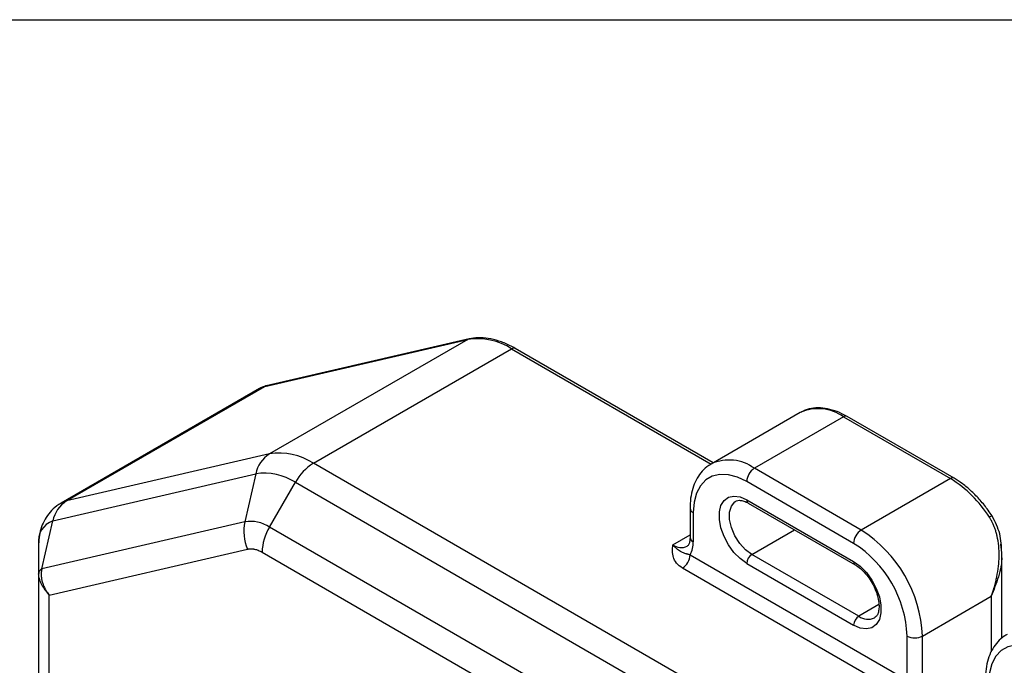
# Model space of a CAD drawing. Header units: millimetres. Extents: x 19 to 819, y 19 to 629.
# Tile 8 of 9: x 577 to 680, y 561 to 629. Entities that reach past the tile are written whole.
import ezdxf

# ---------------------------------------------------------------- set-up
doc = ezdxf.new("R2010")
doc.units = ezdxf.units.MM
doc.header["$LTSCALE"] = 3
doc.layers.add('TEXT', color=140, linetype='Continuous', lineweight=25)

msp = doc.modelspace()

# ---------------------------------------------------------------- linework, layer by layer
for p, q in [((602.607, 590.483), (623.737, 595.371)), ((623.872, 595.424), (602.742, 590.537)), ((623.737, 595.371), (603.092, 583.452)), ((607.655, 582.48), (628.3, 594.398)), ((628.3, 594.398), (649.072, 582.406)), ((649.292, 582.533), (628.675, 594.435)), ((581.962, 578.565), (602.607, 590.483)), ((602.041, 590.262), (581.396, 578.343)), ((658.347, 587.761), (649.066, 582.403)), ((662.846, 587.315), (653.566, 581.957)), ((662.846, 587.315), (673.983, 580.886)), ((674.358, 580.923), (663.221, 587.352)), ((603.092, 583.452), (581.962, 578.565)), ((658.642, 553.046), (607.655, 582.48)), ((580.532, 576.491), (601.662, 581.378)), ((601.662, 581.378), (600.516, 576.391)), ((664.703, 575.528), (653.566, 581.957)), ((603.09, 575.842), (605.78, 580.5)), ((605.78, 580.5), (656.767, 551.066)), ((663.907, 574.15), (652.77, 580.579)), ((673.983, 580.886), (664.703, 575.528)), ((652.77, 578.681), (663.907, 572.252)), ((652.926, 578.338), (664.062, 571.908)), ((646.872, 577.823), (646.872, 574.761)), ((647.202, 577.364), (647.202, 574.302)), ((579.386, 571.504), (580.532, 576.491)), ((600.516, 576.391), (579.386, 571.504)), ((654.077, 546.408), (603.09, 575.842)), ((653.301, 572.986), (657.749, 575.553)), ((579.054, 574.066), (579.054, 570.961)), ((645.08, 573.995), (646.872, 575.03)), ((679.201, 574.067), (679.283, 573.172)), ((580.153, 568.77), (600.814, 573.548)), ((602.314, 573.229), (653.301, 543.795)), ((679.324, 564.27), (679.324, 573.175)), ((646.883, 572.955), (669.476, 559.912)), ((652.77, 572.067), (663.907, 565.638)), ((664.437, 566.556), (653.301, 572.986)), ((668.415, 558.688), (646.088, 571.577)), ((579.054, 570.961), (579.054, 552.79)), ((580.153, 551.919), (580.153, 568.77)), ((671.067, 564.505), (678.226, 568.638)), ((678.226, 568.638), (678.226, 562.847)), ((666.542, 567.771), (664.437, 566.556)), ((669.476, 559.912), (669.476, 564.505)), ((671.067, 559.912), (671.067, 564.505))]:
    msp.add_line(p, q)
at = {"flags": 128}
for points in [[(623.873, 595.424), (623.846, 595.417), (623.737, 595.371)], [(602.041, 590.262), (602.208, 590.348), (602.607, 590.483)], [(602.742, 590.537), (602.716, 590.53), (602.607, 590.483)], [(652.77, 580.579), (651.803, 581.04), (650.866, 581.291), (649.986, 581.325), (649.191, 581.141), (648.505, 580.745), (647.948, 580.148), (647.538, 579.369), (647.286, 578.432), (647.202, 577.364)], [(581.398, 578.345), (581.563, 578.43), (581.962, 578.565)], [(652.77, 572.067), (652.085, 572.559), (651.439, 573.214), (650.871, 573.995), (650.413, 574.856), (650.093, 575.747), (649.927, 576.617), (649.927, 577.414), (650.093, 578.093), (650.413, 578.613), (650.871, 578.946), (651.439, 579.071), (652.085, 578.981), (652.77, 578.681)], [(653.301, 572.986), (652.643, 573.474), (652.039, 574.142), (651.537, 574.934), (651.178, 575.786), (650.991, 576.63), (650.991, 577.397), (651.178, 578.025), (651.537, 578.463), (651.657, 578.542)], [(663.907, 572.252), (664.592, 571.76), (665.238, 571.105), (665.806, 570.324), (666.264, 569.463), (666.585, 568.572), (666.75, 567.702), (666.75, 566.905), (666.585, 566.226), (666.264, 565.706), (665.806, 565.373), (665.238, 565.248), (664.592, 565.338), (663.907, 565.638)], [(683.529, 562.823), (682.562, 563.283), (681.625, 563.534), (680.745, 563.568), (679.95, 563.385), (679.264, 562.988), (678.707, 562.391), (678.297, 561.612), (678.045, 560.675), (677.961, 559.607)]]:
    msp.add_lwpolyline(points, dxfattribs=at)
for centre, radius, start, end in [((624.769, 589.023), 6.431, 56.69858, 99.23173), ((628.52, 594.091), 0.377, 65.69288, 125.61758), ((660.211, 583.642), 4.521, 54.34106, 114.34848), ((663.066, 587.008), 0.377, 65.69288, 125.61758), ((604.765, 580.77), 3.161, 121.94652, 168.90535), ((604.124, 577.104), 6.431, 56.69858, 99.23173), ((610.518, 577.89), 5.41, 121.95467, 151.14439), ((650.936, 578.394), 4.429, 53.56897, 114.18976), ((602.593, 575.65), 5.803, 56.69858, 99.23173), ((654.497, 580.501), 1.729, 122.60548, 177.39452), ((674.203, 580.579), 0.377, 65.70791, 125.61627), ((667.39, 570.19), 12.564, 32.10431, 58.34832), ((583.635, 575.883), 3.161, 121.94652, 168.90535), ((653.138, 578.64), 0.37, 173.70115, 234.98667), ((647.41, 577.861), 0.539, 184.04307, 247.2623), ((581.265, 574.381), 2.233, 109.1554, 188.12937), ((604.947, 575.42), 4.537, 167.63842, 204.36213), ((601.098, 572.809), 3.629, 56.69858, 99.23173), ((678.453, 576.333), 0.68, 100.97927, 128.12668), ((607.721, 573.044), 5.411, 148.85627, 178.0435), ((665.634, 574.072), 1.729, 122.60548, 177.39452), ((657.308, 563.91), 13.771, 2.4764, 57.5236), ((647.435, 574.817), 0.566, 185.6948, 245.62534), ((644.56, 574.216), 2.643, 331.50802, 1.86623), ((657.437, 563.985), 12.05, 2.4763, 57.5237), ((645.959, 575.222), 1.509, 234.38592, 294.26693), ((645.156, 573.033), 1.729, 302.60548, 357.3945), ((653.922, 572.015), 1.153, 122.60548, 177.39452), ((664.283, 572.215), 0.378, 174.40574, 234.0028), ((665.059, 565.585), 1.153, 122.60548, 177.39452), ((665.402, 567.876), 1.634, 233.83447, 294.55635), ((670.271, 566.041), 1.729, 242.60967, 297.39033)]:
    msp.add_arc(centre, radius, start, end)
for points, knots in [([(628.675, 594.435), (628.479, 594.543), (627.912, 594.856), (626.968, 595.239), (625.867, 595.507), (624.822, 595.586), (624.18, 595.476), (623.872, 595.424)], [0, 0, 0, 0, 0.1191457, 0.3448383, 0.5705704, 0.7945549, 1, 1, 1, 1]), ([(602.742, 590.537), (602.595, 590.501), (602.36, 590.442), (602.162, 590.31), (602.088, 590.26)], [0, 0, 0, 0, 0.6262355, 1, 1, 1, 1]), ([(663.221, 587.352), (663.044, 587.449), (662.532, 587.73), (661.678, 588.058), (660.681, 588.261), (659.732, 588.247), (658.963, 588.085), (658.563, 587.855), (658.419, 587.772)], [0, 0, 0, 0, 0.1053957, 0.3048615, 0.5042127, 0.7008619, 0.8923902, 1, 1, 1, 1]), ([(649.147, 582.419), (649.034, 582.363), (648.657, 582.18), (648.131, 581.68), (647.594, 580.957), (647.201, 580.093), (646.952, 579.117), (646.876, 578.336), (646.873, 577.895), (646.872, 577.823)], [0, 0, 0, 0, 0.0748986, 0.2480983, 0.4212486, 0.5982406, 0.7811692, 0.964335, 1, 1, 1, 1]), ([(678.324, 577.001), (678.19, 577.198), (677.804, 577.77), (677.097, 578.65), (676.191, 579.581), (675.271, 580.354), (674.649, 580.741), (674.358, 580.923)], [0, 0, 0, 0, 0.1195764, 0.3456674, 0.5723667, 0.7998163, 1, 1, 1, 1]), ([(581.412, 578.323), (581.249, 578.233), (580.811, 577.992), (580.234, 577.421), (579.698, 576.68), (579.327, 575.857), (579.096, 574.98), (579.068, 574.373), (579.054, 574.066)], [0, 0, 0, 0, 0.1085185, 0.2915568, 0.4686119, 0.6433096, 0.8194202, 1, 1, 1, 1]), ([(651.658, 578.531), (651.675, 578.544), (651.761, 578.611), (651.97, 578.641), (652.362, 578.599), (652.704, 578.463), (652.896, 578.354), (652.926, 578.338)], [0, 0, 0, 0, 0.0757939, 0.3888555, 0.6715525, 0.9502861, 1, 1, 1, 1]), ([(678.226, 568.638), (678.257, 568.722), (678.315, 568.879), (678.392, 569.105), (678.457, 569.305), (678.511, 569.48), (678.596, 569.766), (678.7, 570.155), (678.86, 570.865), (678.997, 571.73), (679.069, 572.813), (679.03, 573.859), (678.898, 574.694), (678.751, 575.268), (678.638, 575.626), (678.51, 575.966), (678.366, 576.286), (678.209, 576.587), (678.091, 576.775), (678.033, 576.868)], [0, 0, 0, 0, 0.0318499, 0.0603354, 0.0854563, 0.1072128, 0.1256047, 0.1915264, 0.2502236, 0.3829566, 0.4991186, 0.6306214, 0.7488801, 0.7944197, 0.8383819, 0.8808379, 0.9218664, 0.961555, 1, 1, 1, 1]), ([(679.324, 573.19), (679.296, 573.846), (679.238, 575.187), (678.633, 576.387), (678.324, 577.001)], [0, 0, 0, 0, 0.489026, 1, 1, 1, 1]), ([(646.872, 574.761), (646.869, 574.672), (646.861, 574.413), (646.779, 574.096), (646.661, 573.9), (646.607, 573.866), (646.58, 573.849)], [0, 0, 0, 0, 0.1488796, 0.4304834, 0.7151799, 1, 1, 1, 1]), ([(600.814, 573.548), (600.846, 573.555), (600.909, 573.568), (601.007, 573.58), (601.106, 573.586), (601.208, 573.585), (601.313, 573.578), (601.419, 573.564), (601.554, 573.539), (601.72, 573.496), (601.916, 573.426), (602.114, 573.339), (602.247, 573.266), (602.314, 573.229)], [0, 0, 0, 0, 0.071754, 0.1431737, 0.214395, 0.2855552, 0.3567915, 0.428241, 0.5000396, 0.6253632, 0.7499742, 0.8746081, 1, 1, 1, 1]), ([(646.088, 571.577), (645.823, 571.729), (645.617, 571.908), (645.304, 572.299), (645.203, 572.504), (645.109, 572.82), (645.087, 572.927), (645.058, 573.141), (645.052, 573.247), (645.047, 573.568), (645.064, 573.782), (645.08, 573.995)], [0, 0, 0, 0, 0.25, 0.25, 0.5, 0.5, 0.625, 0.625, 0.75, 0.75, 1, 1, 1, 1]), ([(646.883, 572.955), (646.856, 572.96), (646.801, 572.971), (646.724, 572.988), (646.65, 573.006), (646.58, 573.025), (646.513, 573.044), (646.38, 573.085), (646.193, 573.151), (645.982, 573.247), (645.778, 573.364), (645.616, 573.478), (645.469, 573.598), (645.353, 573.704), (645.221, 573.834), (645.132, 573.936), (645.08, 573.995)], [0, 0, 0, 0, 0.030836, 0.0620803, 0.093735, 0.1258023, 0.1582854, 0.1911893, 0.3299529, 0.4842549, 0.5915562, 0.7121349, 0.7768608, 0.8492133, 0.91288, 1, 1, 1, 1]), ([(679.283, 573.172), (679.296, 573.051), (679.385, 572.22), (679.028, 570.642), (678.494, 569.308), (678.226, 568.638)], [0, 0, 0, 0, 0.07807528, 0.53754433, 1, 1, 1, 1]), ([(579.386, 571.504), (579.364, 571.488), (579.322, 571.456), (579.266, 571.406), (579.216, 571.355), (579.173, 571.303), (579.127, 571.237), (579.088, 571.156), (579.059, 571.059), (579.056, 570.994), (579.054, 570.961)], [0, 0, 0, 0, 0.1027386, 0.2031982, 0.3022692, 0.4009057, 0.5001071, 0.6649914, 0.8301567, 1, 1, 1, 1]), ([(579.386, 571.504), (579.375, 571.457), (579.355, 571.363), (579.335, 571.219), (579.323, 571.074), (579.318, 570.928), (579.324, 570.713), (579.358, 570.423), (579.443, 570.077), (579.571, 569.731), (579.721, 569.425), (579.913, 569.098), (580.061, 568.895), (580.153, 568.77)], [0, 0, 0, 0, 0.0492998, 0.0989011, 0.1488631, 0.1992441, 0.2501008, 0.3711185, 0.500009, 0.6171483, 0.7499846, 0.8460566, 1, 1, 1, 1]), ([(664.062, 571.908), (664.154, 571.852), (664.423, 571.686), (664.884, 571.291), (665.402, 570.698), (665.857, 570.006), (666.216, 569.259), (666.455, 568.51), (666.564, 567.812), (666.546, 567.217), (666.422, 566.771), (666.258, 566.507), (666.135, 566.434), (666.08, 566.401)], [0, 0, 0, 0, 0.0498723, 0.146412, 0.2440707, 0.3426025, 0.4414573, 0.5398844, 0.6371691, 0.7328616, 0.8272984, 0.9224566, 1, 1, 1, 1]), ([(580.153, 568.77), (580.115, 568.811), (580.043, 568.889), (579.947, 569.003), (579.866, 569.103), (579.799, 569.19), (579.746, 569.264), (579.643, 569.409), (579.506, 569.623), (579.346, 569.917), (579.22, 570.197), (579.136, 570.443), (579.086, 570.644), (579.059, 570.81), (579.056, 570.911), (579.054, 570.961)], [0, 0, 0, 0, 0.0577606, 0.1090897, 0.153987, 0.1924527, 0.2244869, 0.25009, 0.382898, 0.500058, 0.6289218, 0.7499587, 0.8344283, 0.9176856, 1, 1, 1, 1]), ([(679.906, 564.662), (679.793, 564.606), (679.416, 564.423), (678.89, 563.923), (678.353, 563.201), (677.96, 562.336), (677.711, 561.361), (677.636, 560.579), (677.632, 560.138), (677.631, 560.066)], [0, 0, 0, 0, 0.0748986, 0.2480983, 0.4212486, 0.5982406, 0.7811692, 0.964335, 1, 1, 1, 1])]:
    msp.add_open_spline(points, degree=3, knots=knots)
at = {"layer": 'TEXT'}
msp.add_line((19.05, 628.65), (819.15, 628.65), dxfattribs=at)

doc.saveas('drawing.dxf')
